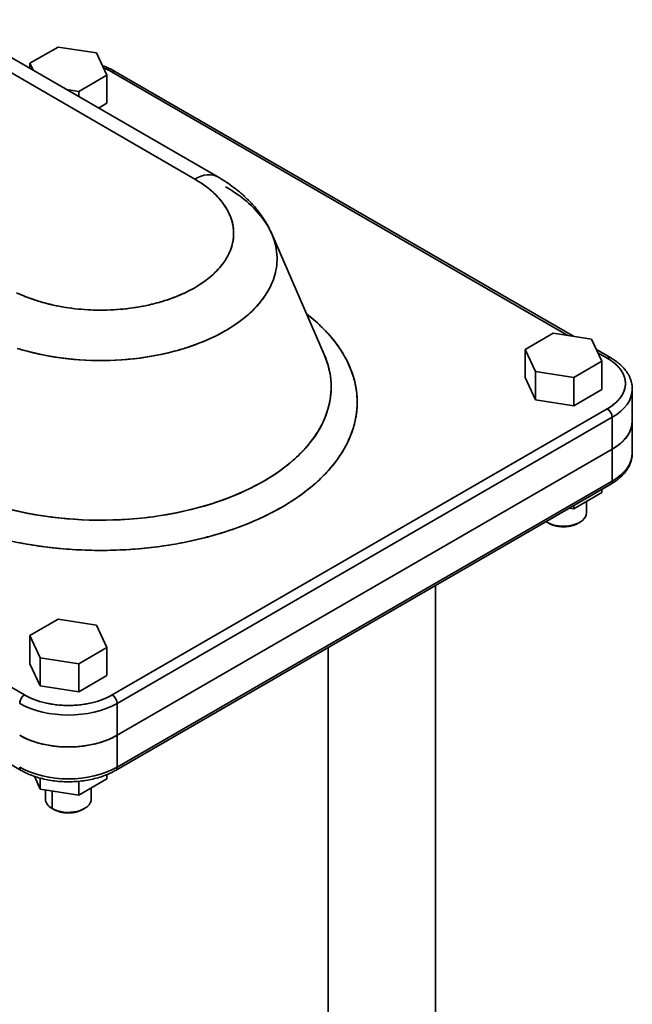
# Model space of a CAD drawing. Header units: inches. Extents: x 4301 to 6879, y 356 to 3146.
# Tile 16 of 16: x 6455 to 6722, y 2699 to 3128. Entities that reach past the tile are written whole.
import ezdxf

# ---------------------------------------------------------------- set-up
doc = ezdxf.new("R2010")
doc.units = ezdxf.units.IN
doc.header["$MEASUREMENT"] = 0

msp = doc.modelspace()

# ---------------------------------------------------------------- linework, layer by layer
at = {"color": 7, "lineweight": 35}
for p, q in [((6412.68, 3126.7), (6531.12, 3058.32)), ((6412.68, 3126.7), (6531.12, 3058.32)), ((6541.12, 3059.31), (6422.68, 3127.69)), ((6495.15, 3104.92), (6693.7, 2990.29)), ((6693.7, 2990.29), (6495.15, 3104.92)), ((6696.1, 2989.92), (6496.65, 3105.07)), ((6564.66, 3034.48), (6587.51, 2981.93)), ((6241.3, 2958.36), (6456.97, 2833.84)), ((6241.3, 2958.36), (6456.97, 2833.84)), ((6495.15, 2833.84), (6710.82, 2958.36)), ((6495.15, 2833.84), (6710.82, 2958.36)), ((6497.28, 2830.17), (6712.94, 2954.68)), ((6712.94, 2954.68), (6497.28, 2830.17)), ((6497.28, 2816.29), (6712.94, 2940.8)), ((6712.94, 2940.8), (6497.28, 2816.29)), ((6712.94, 2940.8), (6497.28, 2816.29)), ((6497.28, 2816.29), (6712.94, 2940.8)), ((6497.28, 2802.41), (6712.94, 2926.92)), ((6712.94, 2926.92), (6497.28, 2802.41)), ((6239.8, 2925.55), (6455.47, 2801.03)), ((6496.65, 2801.03), (6712.32, 2925.55)), ((6636.06, 2481.21), (6636.06, 2881.52)), ((6589.2, 2854.47), (6589.2, 2415.9)), ((6589.2, 2854.47), (6589.2, 2415.9))]:
    msp.add_line(p, q, dxfattribs=at)
at = {"color": 7, "lineweight": 35, "ltscale": 0.353554}
for p, q in [((6471.58, 3115.8), (6459.33, 3108.73)), ((6459.33, 3108.73), (6471.58, 3115.8)), ((6480.55, 2835.21), (6492.79, 2842.28)), ((6480.55, 2835.21), (6492.79, 2842.28)), ((6492.79, 2797.37), (6480.55, 2790.3)), ((6480.55, 2790.3), (6492.79, 2797.37))]:
    msp.add_line(p, q, dxfattribs=at)
at = {"color": 7, "lineweight": 35, "ltscale": 0.423234}
for p, q in [((6488.31, 3113.22), (6471.58, 3115.8)), ((6471.58, 3115.8), (6488.31, 3113.22)), ((6703.98, 2988.7), (6687.25, 2991.29)), ((6687.25, 2991.29), (6703.98, 2988.7)), ((6679.48, 2974.56), (6696.21, 2971.97)), ((6696.21, 2971.97), (6679.48, 2974.56)), ((6679.48, 2962.31), (6696.21, 2959.72)), ((6679.48, 2962.31), (6696.21, 2959.72)), ((6488.31, 2864.18), (6471.58, 2866.77)), ((6471.58, 2866.77), (6488.31, 2864.18)), ((6463.81, 2850.04), (6480.55, 2847.45)), ((6480.55, 2847.45), (6463.81, 2850.04)), ((6463.81, 2837.79), (6480.55, 2835.21)), ((6463.81, 2837.79), (6480.55, 2835.21)), ((6480.55, 2790.3), (6463.81, 2792.89)), ((6463.81, 2792.89), (6480.55, 2790.3))]:
    msp.add_line(p, q, dxfattribs=at)
at = {"color": 7, "lineweight": 35, "ltscale": 0.266222}
for p, q in [((6492.79, 3103.56), (6488.31, 3113.22)), ((6488.31, 3113.22), (6492.79, 3103.56)), ((6675, 2971.97), (6679.48, 2962.31)), ((6675, 2971.97), (6679.48, 2962.31)), ((6492.79, 2854.52), (6488.31, 2864.18)), ((6488.31, 2864.18), (6492.79, 2854.52)), ((6459.33, 2859.7), (6463.81, 2850.04)), ((6463.81, 2850.04), (6459.33, 2859.7))]:
    msp.add_line(p, q, dxfattribs=at)
at = {"color": 7, "lineweight": 35, "ltscale": 0.01141}
msp.add_line((6459.33, 3106.95), (6458.91, 3106.77), dxfattribs=at)
at = {"color": 7, "lineweight": 35, "ltscale": 0.082923}
for p, q in [((6459.33, 3108.73), (6460.73, 3105.72)), ((6460.73, 3105.72), (6459.33, 3108.73))]:
    msp.add_line(p, q, dxfattribs=at)
at = {"color": 7, "lineweight": 35, "ltscale": 0.055063}
for p, q in [((6459.33, 3106.53), (6459.33, 3108.73)), ((6459.33, 3108.73), (6459.33, 3106.53)), ((6480.55, 3094.28), (6480.55, 3096.48)), ((6480.55, 3096.48), (6480.55, 3094.28))]:
    msp.add_line(p, q, dxfattribs=at)
at = {"color": 7, "lineweight": 35, "ltscale": 0.000789}
msp.add_line((6491.33, 3106.75), (6491.3, 3106.76), dxfattribs=at)
at = {"color": 7, "lineweight": 35, "ltscale": 0.353553}
for p, q in [((6480.55, 3096.48), (6492.79, 3103.56)), ((6492.79, 3103.56), (6480.55, 3096.48)), ((6687.25, 2991.29), (6675, 2984.22)), ((6675, 2984.22), (6687.25, 2991.29)), ((6471.58, 2866.77), (6459.33, 2859.7)), ((6459.33, 2859.7), (6471.58, 2866.77)), ((6480.55, 2847.45), (6492.79, 2854.52)), ((6492.79, 2854.52), (6480.55, 2847.45))]:
    msp.add_line(p, q, dxfattribs=at)
at = {"color": 7, "lineweight": 35, "ltscale": 0.306186}
for p, q in [((6492.79, 3091.31), (6492.79, 3103.56)), ((6492.79, 3103.56), (6492.79, 3091.31)), ((6675, 2971.97), (6675, 2984.22)), ((6675, 2984.22), (6675, 2971.97)), ((6696.21, 2959.72), (6696.21, 2971.97)), ((6696.21, 2971.97), (6696.21, 2959.72)), ((6463.81, 2837.79), (6463.81, 2850.04)), ((6463.81, 2850.04), (6463.81, 2837.79)), ((6480.55, 2835.21), (6480.55, 2847.45)), ((6480.55, 2847.45), (6480.55, 2835.21))]:
    msp.add_line(p, q, dxfattribs=at)
at = {"color": 7, "lineweight": 35, "ltscale": 0.131832}
for p, q in [((6475.33, 3097.29), (6480.55, 3096.48)), ((6480.55, 3096.48), (6475.33, 3097.29))]:
    msp.add_line(p, q, dxfattribs=at)
at = {"color": 7, "lineweight": 35, "ltscale": 0.102431}
msp.add_line((6489.24, 3089.26), (6492.79, 3091.31), dxfattribs=at)
msp.add_line((6489.24, 3089.26), (6492.79, 3091.31), dxfattribs=at)
at = {"color": 7, "lineweight": 35, "ltscale": 0.266218}
for p, q in [((6708.46, 2979.04), (6703.98, 2988.7)), ((6703.98, 2988.7), (6708.46, 2979.04))]:
    msp.add_line(p, q, dxfattribs=at)
at = {"color": 7, "lineweight": 35, "ltscale": 0.266219}
for p, q in [((6675, 2984.22), (6679.48, 2974.56)), ((6679.48, 2974.56), (6675, 2984.22)), ((6459.33, 2847.45), (6463.81, 2837.79)), ((6459.33, 2847.45), (6463.81, 2837.79))]:
    msp.add_line(p, q, dxfattribs=at)
at = {"color": 7, "lineweight": 35, "ltscale": 0.179947}
msp.add_line((6712.32, 2980.55), (6706.09, 2984.15), dxfattribs=at)
at = {"color": 7, "lineweight": 35, "ltscale": 0.118078}
for p, q in [((6706.73, 2982.77), (6710.82, 2980.4)), ((6710.82, 2980.4), (6706.73, 2982.77))]:
    msp.add_line(p, q, dxfattribs=at)
at = {"color": 7, "lineweight": 35, "ltscale": 0.353552}
for p, q in [((6696.21, 2971.97), (6708.46, 2979.04)), ((6708.46, 2979.04), (6696.21, 2971.97))]:
    msp.add_line(p, q, dxfattribs=at)
at = {"color": 7, "lineweight": 35, "ltscale": 0.306189}
for p, q in [((6708.46, 2966.79), (6708.46, 2979.04)), ((6708.46, 2979.04), (6708.46, 2966.79)), ((6679.48, 2962.31), (6679.48, 2974.56)), ((6679.48, 2974.56), (6679.48, 2962.31)), ((6459.33, 2847.45), (6459.33, 2859.7)), ((6459.33, 2859.7), (6459.33, 2847.45))]:
    msp.add_line(p, q, dxfattribs=at)
at = {"color": 7, "lineweight": 35, "ltscale": 0.35355}
for p, q in [((6696.21, 2959.72), (6708.46, 2966.79)), ((6696.21, 2959.72), (6708.46, 2966.79)), ((6708.46, 2921.89), (6696.21, 2914.81)), ((6696.21, 2914.81), (6708.46, 2921.89))]:
    msp.add_line(p, q, dxfattribs=at)
at = {"color": 7, "lineweight": 35, "ltscale": 0.347009}
for p, q in [((6721.73, 2953.05), (6721.73, 2966.93)), ((6721.73, 2939.17), (6721.73, 2953.05)), ((6497.28, 2802.41), (6497.28, 2816.29)), ((6497.28, 2816.29), (6497.28, 2802.41))]:
    msp.add_line(p, q, dxfattribs=at)
at = {"color": 7, "lineweight": 35, "ltscale": 0.347012}
for p, q in [((6712.94, 2954.68), (6712.94, 2940.8)), ((6712.94, 2940.8), (6712.94, 2954.68)), ((6712.94, 2940.8), (6712.94, 2926.92)), ((6712.94, 2926.92), (6712.94, 2940.8)), ((6497.28, 2830.17), (6497.28, 2816.29)), ((6497.28, 2816.29), (6497.28, 2830.17))]:
    msp.add_line(p, q, dxfattribs=at)
at = {"color": 7, "lineweight": 35, "ltscale": 0.03587}
for p, q in [((6708.46, 2923.32), (6708.46, 2921.89)), ((6708.46, 2921.89), (6708.46, 2923.32)), ((6696.21, 2916.25), (6696.21, 2914.81)), ((6696.21, 2914.81), (6696.21, 2916.25))]:
    msp.add_line(p, q, dxfattribs=at)
at = {"color": 7, "lineweight": 35, "ltscale": 0.123926}
msp.add_line((6701.73, 2918), (6701.73, 2913.04), dxfattribs=at)
at = {"color": 7, "lineweight": 35, "ltscale": 0.049585}
for p, q in [((6696.21, 2914.81), (6694.25, 2915.12)), ((6694.25, 2915.12), (6696.21, 2914.81))]:
    msp.add_line(p, q, dxfattribs=at)
at = {"color": 7, "lineweight": 35, "ltscale": 0.01546}
msp.add_line((6684.66, 2908.96), (6684.66, 2909.58), dxfattribs=at)
msp.add_line((6684.66, 2908.96), (6684.66, 2909.58), dxfattribs=at)
at = {"color": 7, "lineweight": 35, "ltscale": 0.02041}
for p, q in [((6684.66, 2908.96), (6685.37, 2908.55)), ((6685.37, 2908.55), (6684.66, 2908.96)), ((6468.99, 2784.44), (6469.7, 2784.04)), ((6469.7, 2784.04), (6468.99, 2784.44)), ((6483.13, 2784.44), (6482.43, 2784.04))]:
    msp.add_line(p, q, dxfattribs=at)
at = {"color": 7, "lineweight": 35, "ltscale": 0.020413}
msp.add_line((6698.8, 2908.96), (6698.09, 2908.55), dxfattribs=at)
at = {"color": 7, "lineweight": 35, "ltscale": 0.306183}
for p, q in [((6492.79, 2842.28), (6492.79, 2854.52)), ((6492.79, 2854.52), (6492.79, 2842.28))]:
    msp.add_line(p, q, dxfattribs=at)
at = {"color": 7, "lineweight": 35, "ltscale": 0.152952}
for p, q in [((6463.81, 2792.89), (6461.24, 2798.44)), ((6461.24, 2798.44), (6463.81, 2792.89))]:
    msp.add_line(p, q, dxfattribs=at)
at = {"color": 7, "lineweight": 35, "ltscale": 0.044574}
for p, q in [((6492.79, 2799.15), (6492.79, 2797.37)), ((6492.79, 2797.37), (6492.79, 2799.15))]:
    msp.add_line(p, q, dxfattribs=at)
at = {"color": 7, "lineweight": 35, "ltscale": 0.118964}
for p, q in [((6463.81, 2797.65), (6463.81, 2792.89)), ((6463.81, 2792.89), (6463.81, 2797.65))]:
    msp.add_line(p, q, dxfattribs=at)
at = {"color": 7, "lineweight": 35, "ltscale": 0.149274}
for p, q in [((6480.55, 2796.27), (6480.55, 2790.3)), ((6480.55, 2790.3), (6480.55, 2796.27))]:
    msp.add_line(p, q, dxfattribs=at)
at = {"color": 7, "lineweight": 35, "ltscale": 0.100305}
msp.add_line((6466.06, 2792.54), (6466.06, 2788.53), dxfattribs=at)
at = {"color": 7, "lineweight": 35, "ltscale": 0.19104}
msp.add_line((6468.99, 2784.44), (6468.99, 2792.09), dxfattribs=at)
msp.add_line((6468.99, 2784.44), (6468.99, 2792.09), dxfattribs=at)
at = {"color": 7, "lineweight": 35, "ltscale": 0.123923}
msp.add_line((6486.06, 2793.48), (6486.06, 2788.53), dxfattribs=at)
at = {"color": 7, "lineweight": 35}
for points in [[(6496.65, 3105.07), (6496.41, 3105.21), (6496.17, 3105.34), (6495.92, 3105.48), (6495.68, 3105.61), (6495.42, 3105.74), (6495.17, 3105.87), (6494.91, 3106), (6494.64, 3106.13), (6494.38, 3106.26), (6494.11, 3106.38), (6493.83, 3106.5), (6493.56, 3106.63), (6493.28, 3106.75), (6493, 3106.87), (6492.69, 3106.99), (6492.39, 3107.11), (6491.99, 3107.27), (6491.59, 3107.41), (6491.24, 3107.54), (6490.89, 3107.67)], [(6541.12, 3059.31), (6541.93, 3058.83), (6542.73, 3058.36), (6543.51, 3057.87), (6544.29, 3057.37), (6545.06, 3056.86), (6545.82, 3056.35), (6546.58, 3055.82), (6547.32, 3055.29), (6548.06, 3054.74), (6548.78, 3054.19), (6549.5, 3053.63), (6550.21, 3053.05), (6550.56, 3052.76), (6550.91, 3052.47), (6551.26, 3052.18), (6551.6, 3051.88), (6551.94, 3051.58), (6552.28, 3051.28), (6552.62, 3050.97), (6552.95, 3050.66), (6553.55, 3050.1), (6554.01, 3049.65), (6554.47, 3049.2), (6554.92, 3048.74), (6555.37, 3048.27), (6555.81, 3047.81), (6556.25, 3047.33), (6556.68, 3046.85), (6557.1, 3046.37), (6557.52, 3045.88), (6557.93, 3045.39), (6558.33, 3044.89), (6558.73, 3044.39), (6559.12, 3043.88), (6559.51, 3043.36), (6559.89, 3042.84), (6560.26, 3042.32), (6560.64, 3041.77), (6561.01, 3041.22), (6561.37, 3040.66), (6561.72, 3040.09), (6562.07, 3039.52), (6562.41, 3038.95), (6562.74, 3038.37), (6563.06, 3037.78), (6563.27, 3037.38), (6563.48, 3036.97), (6563.69, 3036.56), (6563.89, 3036.15), (6564.09, 3035.74), (6564.29, 3035.32), (6564.48, 3034.9), (6564.66, 3034.48)], [(6544.49, 3055.03), (6545.83, 3054.23), (6546.85, 3053.6), (6548.49, 3052.53), (6550.08, 3051.42), (6550.86, 3050.86), (6551.62, 3050.28), (6552.62, 3049.49), (6553.59, 3048.69), (6554.53, 3047.87), (6555.71, 3046.8), (6556.84, 3045.7), (6557.92, 3044.57), (6558.94, 3043.42), (6559.92, 3042.25), (6560.84, 3041.05), (6561.7, 3039.83), (6562.47, 3038.64), (6563.19, 3037.43), (6563.85, 3036.21), (6564.44, 3034.97), (6564.72, 3034.35), (6564.98, 3033.72), (6565.23, 3033.09), (6565.46, 3032.45), (6565.82, 3031.33), (6566.14, 3030.21), (6566.4, 3029.08), (6566.62, 3027.94), (6566.78, 3026.8), (6566.9, 3025.65), (6566.96, 3024.5), (6566.97, 3023.35), (6566.93, 3022.16), (6566.83, 3020.98), (6566.68, 3019.79), (6566.47, 3018.61), (6566.2, 3017.43), (6565.89, 3016.26), (6565.52, 3015.1), (6565.1, 3013.95), (6564.7, 3012.98), (6564.26, 3012.01), (6563.78, 3011.04), (6563.27, 3010.09), (6562.92, 3009.47), (6562.55, 3008.85), (6562.15, 3008.23), (6561.74, 3007.61), (6560.89, 3006.4), (6560.42, 3005.76), (6559.93, 3005.14), (6559.43, 3004.52), (6558.91, 3003.91), (6557.83, 3002.71), (6556.69, 3001.53), (6555.5, 3000.38), (6554.26, 2999.26), (6552.97, 2998.17), (6551.81, 2997.24), (6550.61, 2996.33), (6549.37, 2995.45), (6548.11, 2994.59), (6547.26, 2994.03), (6546.39, 2993.49), (6545.5, 2992.94), (6544.6, 2992.41), (6542.77, 2991.39), (6540.96, 2990.43), (6539.11, 2989.52), (6537.23, 2988.65), (6535.31, 2987.82), (6533.36, 2987.03), (6531.38, 2986.28), (6529.37, 2985.57), (6528.19, 2985.17), (6527, 2984.79), (6524.6, 2984.06), (6522.16, 2983.39), (6519.7, 2982.77), (6517.22, 2982.2), (6514.67, 2981.68), (6512.11, 2981.21), (6509.53, 2980.79), (6506.93, 2980.43), (6504.32, 2980.12), (6501.7, 2979.86), (6499.07, 2979.66), (6496.43, 2979.51), (6493.79, 2979.41), (6491.15, 2979.37), (6488.5, 2979.38), (6485.86, 2979.44), (6483.22, 2979.55), (6480.58, 2979.71), (6477.96, 2979.93), (6475.34, 2980.2), (6472.74, 2980.53), (6470.15, 2980.9), (6467.57, 2981.34), (6465.01, 2981.82), (6462.48, 2982.36), (6459.96, 2982.95), (6457.47, 2983.59), (6456.23, 2983.94), (6454.99, 2984.3), (6453.78, 2984.67)], [(6454.2, 3008.55), (6455.49, 3007.98), (6456.31, 3007.63), (6457.13, 3007.29), (6458.81, 3006.64), (6460.51, 3006.03), (6462.24, 3005.46), (6464, 3004.92), (6465.78, 3004.42), (6467.58, 3003.96), (6469.4, 3003.53), (6471.24, 3003.14), (6473.17, 3002.78), (6475.11, 3002.45), (6477.07, 3002.17), (6479.04, 3001.92), (6481.02, 3001.72), (6483, 3001.56), (6485, 3001.43), (6486.99, 3001.35), (6488.99, 3001.3), (6490.99, 3001.3), (6492.99, 3001.34), (6494.99, 3001.41), (6496.98, 3001.53), (6498.97, 3001.68), (6500.95, 3001.88), (6502.92, 3002.11), (6504.91, 3002.39), (6506.88, 3002.71), (6508.84, 3003.08), (6510.78, 3003.48), (6512.7, 3003.92), (6514.6, 3004.41), (6515.54, 3004.67), (6516.47, 3004.94), (6517.71, 3005.31), (6518.93, 3005.7), (6520.14, 3006.11), (6521.48, 3006.6), (6522.81, 3007.11), (6524.12, 3007.64), (6525.4, 3008.19), (6526.88, 3008.86), (6528.32, 3009.57), (6529.73, 3010.3), (6531.1, 3011.07), (6532.43, 3011.87), (6533.09, 3012.28), (6533.73, 3012.69), (6534.83, 3013.44), (6535.9, 3014.21), (6536.93, 3015), (6537.92, 3015.81), (6538.88, 3016.64), (6539.79, 3017.49), (6540.67, 3018.36), (6541.5, 3019.25), (6541.91, 3019.71), (6542.31, 3020.17), (6542.81, 3020.8), (6543.3, 3021.43), (6543.77, 3022.07), (6544.3, 3022.85), (6544.8, 3023.63), (6545.26, 3024.43), (6545.69, 3025.23), (6546.09, 3026.05), (6546.48, 3026.94), (6546.83, 3027.85), (6547.14, 3028.76), (6547.4, 3029.68), (6547.63, 3030.6), (6547.8, 3031.53), (6547.93, 3032.46), (6548.02, 3033.4), (6548.06, 3034.26), (6548.06, 3035.12), (6548.02, 3035.98), (6547.94, 3036.83), (6547.83, 3037.69), (6547.68, 3038.55), (6547.49, 3039.4), (6547.26, 3040.24), (6547, 3041.08), (6546.83, 3041.55), (6546.66, 3042.02), (6546.27, 3042.96), (6545.84, 3043.88), (6545.36, 3044.79), (6544.84, 3045.69), (6544.28, 3046.58), (6543.68, 3047.46), (6543.03, 3048.32), (6542.35, 3049.17), (6541.64, 3050), (6540.88, 3050.82), (6540.09, 3051.62), (6539.27, 3052.41), (6538.41, 3053.18), (6537.89, 3053.62), (6537.36, 3054.05), (6536.28, 3054.91), (6535.15, 3055.73), (6533.99, 3056.54), (6532.79, 3057.31), (6531.55, 3058.07), (6531.12, 3058.32)], [(6454.65, 2984.4), (6455.85, 2984.05), (6457.05, 2983.71), (6458.27, 2983.38), (6460.72, 2982.76), (6463.19, 2982.2), (6465.69, 2981.69), (6468.2, 2981.22), (6470.74, 2980.81), (6473.31, 2980.45), (6475.9, 2980.14), (6478.5, 2979.88), (6481.11, 2979.68), (6483.73, 2979.52), (6486.35, 2979.42), (6488.98, 2979.37), (6491.61, 2979.37), (6494.23, 2979.43), (6496.86, 2979.53), (6499.47, 2979.69), (6502.09, 2979.9), (6504.69, 2980.16), (6507.27, 2980.47), (6509.84, 2980.84), (6512.4, 2981.26), (6514.93, 2981.73), (6517.45, 2982.25), (6519.93, 2982.82), (6521.17, 2983.13), (6522.41, 2983.45), (6523.62, 2983.78), (6524.82, 2984.13), (6526.01, 2984.48), (6527.19, 2984.85), (6528.36, 2985.23), (6529.52, 2985.62), (6531.24, 2986.23), (6532.95, 2986.87), (6534.62, 2987.54), (6536.28, 2988.23), (6538.08, 2989.04), (6539.85, 2989.88), (6541.58, 2990.76), (6543.28, 2991.66), (6544.93, 2992.61), (6546.55, 2993.58), (6548.09, 2994.58), (6549.6, 2995.6), (6551.05, 2996.66), (6552.46, 2997.75), (6553.81, 2998.87), (6554.46, 2999.44), (6555.11, 3000.02), (6556.2, 3001.04), (6557.24, 3002.09), (6558.24, 3003.16), (6559.19, 3004.24), (6560.09, 3005.35), (6560.95, 3006.47), (6561.75, 3007.61), (6562.49, 3008.77), (6563.2, 3009.96), (6563.53, 3010.56), (6563.85, 3011.17), (6564.25, 3011.98), (6564.62, 3012.8), (6564.97, 3013.62), (6565.35, 3014.61), (6565.69, 3015.62), (6565.99, 3016.62), (6566.25, 3017.63), (6566.47, 3018.65), (6566.68, 3019.79), (6566.83, 3020.94), (6566.92, 3022.1), (6566.97, 3023.25), (6566.96, 3024.4), (6566.9, 3025.56), (6566.79, 3026.71), (6566.63, 3027.86), (6566.42, 3029.01), (6566.15, 3030.15), (6565.85, 3031.24), (6565.5, 3032.33), (6565.1, 3033.41), (6564.66, 3034.48)], [(6579.78, 2999.72), (6580.84, 2998.88), (6581.88, 2998.04), (6582.88, 2997.19), (6583.86, 2996.33), (6585.3, 2995.01), (6586.7, 2993.67), (6588.05, 2992.29), (6589.34, 2990.9), (6590.76, 2989.27), (6592.09, 2987.61), (6593.36, 2985.92), (6594.54, 2984.2), (6595.65, 2982.45), (6596.67, 2980.68), (6597.15, 2979.78), (6597.6, 2978.88), (6598.43, 2977.11), (6599.17, 2975.32), (6599.51, 2974.42), (6599.83, 2973.52), (6600.26, 2972.15), (6600.64, 2970.78), (6600.97, 2969.4), (6601.25, 2968.02), (6601.52, 2966.4), (6601.71, 2964.77), (6601.83, 2963.14), (6601.88, 2961.51), (6601.85, 2959.88), (6601.76, 2958.25), (6601.59, 2956.62), (6601.36, 2955), (6601.02, 2953.25), (6600.6, 2951.51), (6600.11, 2949.77), (6599.53, 2948.06), (6598.87, 2946.35), (6598.13, 2944.66), (6597.32, 2942.99), (6596.55, 2941.55), (6595.73, 2940.12), (6594.85, 2938.7), (6593.92, 2937.31), (6593.04, 2936.08), (6592.13, 2934.87), (6591.18, 2933.68), (6590.44, 2932.79), (6589.68, 2931.92), (6588.12, 2930.22), (6586.49, 2928.56), (6584.78, 2926.94), (6583.01, 2925.35), (6581.16, 2923.81), (6579.25, 2922.31), (6577.28, 2920.85), (6576.11, 2920.02), (6574.91, 2919.2), (6573.69, 2918.4), (6572.45, 2917.6), (6569.93, 2916.07), (6567.34, 2914.59), (6564.69, 2913.18), (6561.98, 2911.82), (6559.24, 2910.54), (6556.45, 2909.31), (6553.61, 2908.14), (6550.72, 2907.03), (6547.79, 2905.98), (6544.83, 2904.98), (6542.13, 2904.13), (6539.4, 2903.33), (6536.64, 2902.58), (6533.86, 2901.87), (6532, 2901.43), (6530.12, 2901), (6526.35, 2900.21), (6522.54, 2899.5), (6518.71, 2898.88), (6514.85, 2898.33), (6510.98, 2897.87), (6507.08, 2897.48), (6503.18, 2897.18), (6499.26, 2896.95), (6495.34, 2896.81), (6491.41, 2896.75), (6487.47, 2896.76), (6483.53, 2896.86), (6479.6, 2897.03), (6475.67, 2897.29), (6471.76, 2897.63), (6467.86, 2898.05), (6463.98, 2898.54), (6460.12, 2899.13), (6456.28, 2899.79), (6452.48, 2900.53)], [(6587.51, 2981.93), (6588.15, 2980.38), (6588.71, 2978.81), (6589.2, 2977.24), (6589.41, 2976.44), (6589.61, 2975.65), (6589.85, 2974.59), (6590.05, 2973.52), (6590.21, 2972.45), (6590.38, 2971.04), (6590.48, 2969.63), (6590.53, 2968.22), (6590.52, 2966.8), (6590.44, 2965.39), (6590.31, 2963.98), (6590.12, 2962.57), (6589.87, 2961.17), (6589.55, 2959.72), (6589.16, 2958.28), (6588.72, 2956.85), (6588.21, 2955.43), (6587.64, 2954.02), (6587.02, 2952.63), (6586.33, 2951.25), (6585.91, 2950.45), (6585.47, 2949.66), (6585.01, 2948.87), (6584.52, 2948.08), (6583.51, 2946.53), (6582.42, 2945.01), (6581.27, 2943.51), (6580.05, 2942.04), (6579.09, 2940.96), (6578.1, 2939.9), (6577.08, 2938.85), (6576.29, 2938.08), (6575.48, 2937.31), (6574.66, 2936.55), (6573.81, 2935.81), (6572.07, 2934.34), (6570.27, 2932.92), (6568.41, 2931.54), (6566.49, 2930.2), (6564.68, 2929.02), (6562.83, 2927.86), (6560.94, 2926.75), (6559.01, 2925.67), (6557.04, 2924.63), (6555.8, 2923.99), (6554.53, 2923.38), (6551.97, 2922.18), (6549.36, 2921.04), (6546.61, 2919.92), (6543.82, 2918.87), (6540.99, 2917.87), (6538.12, 2916.93), (6535.21, 2916.05), (6532.26, 2915.24), (6529.29, 2914.48), (6526.29, 2913.78), (6523.27, 2913.14), (6520.98, 2912.69), (6518.69, 2912.28), (6516.38, 2911.91), (6514.65, 2911.65), (6512.92, 2911.4), (6511.17, 2911.18), (6509.41, 2910.97), (6505.9, 2910.61), (6502.37, 2910.33), (6498.84, 2910.12), (6495.43, 2909.98), (6492.01, 2909.91), (6488.59, 2909.91), (6485.17, 2909.97), (6481.75, 2910.11), (6478.35, 2910.31), (6474.95, 2910.57), (6471.56, 2910.91), (6468.18, 2911.31), (6464.82, 2911.78), (6461.49, 2912.32), (6458.17, 2912.93), (6454.88, 2913.61), (6451.62, 2914.36)], [(6451.9, 2914.29), (6455.17, 2913.55), (6458.47, 2912.87), (6461.81, 2912.27), (6465.16, 2911.73), (6468.53, 2911.27), (6471.93, 2910.87), (6475.33, 2910.54), (6478.74, 2910.28), (6482.16, 2910.09), (6485.59, 2909.96), (6489.02, 2909.9), (6492.46, 2909.92), (6495.89, 2909.99), (6499.32, 2910.14), (6502.74, 2910.35), (6506.15, 2910.64), (6509.54, 2910.99), (6512.93, 2911.41), (6516.29, 2911.89), (6519.63, 2912.45), (6522.94, 2913.07), (6526.23, 2913.76), (6529.49, 2914.52), (6531.1, 2914.93), (6532.71, 2915.36), (6534.3, 2915.8), (6535.89, 2916.25), (6538.92, 2917.19), (6540.42, 2917.68), (6541.91, 2918.18), (6544.12, 2918.97), (6546.3, 2919.8), (6548.45, 2920.66), (6550.58, 2921.56), (6552.9, 2922.6), (6555.18, 2923.69), (6557.41, 2924.82), (6559.6, 2925.99), (6561.74, 2927.21), (6563.82, 2928.47), (6565.93, 2929.83), (6567.98, 2931.23), (6568.97, 2931.95), (6569.95, 2932.68), (6571.39, 2933.79), (6572.79, 2934.93), (6574.14, 2936.1), (6575.46, 2937.29), (6576.9, 2938.67), (6578.28, 2940.09), (6579.6, 2941.53), (6580.86, 2943.01), (6582.04, 2944.51), (6583.16, 2946.03), (6584.21, 2947.58), (6585.12, 2949.06), (6585.97, 2950.56), (6586.75, 2952.07), (6587.46, 2953.6), (6588.1, 2955.15), (6588.67, 2956.71), (6589.16, 2958.28), (6589.58, 2959.86), (6589.76, 2960.66), (6589.92, 2961.45), (6590.11, 2962.52), (6590.26, 2963.58), (6590.38, 2964.65), (6590.48, 2965.94), (6590.53, 2967.23), (6590.52, 2968.51), (6590.47, 2969.8), (6590.37, 2971.08), (6590.18, 2972.66), (6589.92, 2974.23), (6589.58, 2975.79), (6589.17, 2977.34), (6588.69, 2978.88), (6588.13, 2980.41), (6587.51, 2981.93)], [(6710.82, 2980.4), (6711.19, 2980.18), (6711.56, 2979.96), (6711.75, 2979.84), (6711.93, 2979.73), (6712.17, 2979.57), (6712.41, 2979.4), (6712.64, 2979.24), (6712.95, 2979.02), (6713.24, 2978.8), (6713.54, 2978.57), (6713.82, 2978.34), (6714.11, 2978.1), (6714.39, 2977.86), (6714.66, 2977.61), (6714.93, 2977.36), (6715.05, 2977.23), (6715.18, 2977.1), (6715.31, 2976.97), (6715.43, 2976.84), (6715.6, 2976.67), (6715.76, 2976.49), (6715.92, 2976.31), (6716.12, 2976.07), (6716.31, 2975.83), (6716.5, 2975.58), (6716.69, 2975.33), (6716.86, 2975.08), (6717.03, 2974.82), (6717.2, 2974.55), (6717.34, 2974.32), (6717.48, 2974.08), (6717.61, 2973.83), (6717.73, 2973.59), (6717.85, 2973.34), (6717.96, 2973.08), (6718.06, 2972.83), (6718.16, 2972.57), (6718.25, 2972.32), (6718.33, 2972.06), (6718.4, 2971.81), (6718.47, 2971.55), (6718.53, 2971.29), (6718.58, 2971.04), (6718.62, 2970.79), (6718.65, 2970.54), (6718.68, 2970.29), (6718.7, 2970.12), (6718.71, 2969.95), (6718.72, 2969.78), (6718.73, 2969.61), (6718.73, 2969.39), (6718.73, 2969.38)], [(6721.73, 2966.93), (6721.73, 2967.17), (6721.72, 2967.42), (6721.71, 2967.66), (6721.69, 2967.91), (6721.67, 2968.15), (6721.64, 2968.39), (6721.61, 2968.63), (6721.57, 2968.88), (6721.53, 2969.12), (6721.48, 2969.36), (6721.44, 2969.56), (6721.39, 2969.76), (6721.34, 2969.96), (6721.29, 2970.16), (6721.23, 2970.36), (6721.17, 2970.56), (6721.11, 2970.76), (6721.05, 2970.95), (6720.94, 2971.25), (6720.83, 2971.54), (6720.71, 2971.83), (6720.58, 2972.11), (6720.45, 2972.4), (6720.31, 2972.68), (6720.17, 2972.96), (6720.02, 2973.23), (6719.92, 2973.4), (6719.82, 2973.56), (6719.72, 2973.73), (6719.62, 2973.89), (6719.46, 2974.14), (6719.3, 2974.38), (6719.13, 2974.63), (6718.95, 2974.86), (6718.77, 2975.1), (6718.59, 2975.33), (6718.41, 2975.56), (6718.22, 2975.79), (6718, 2976.03), (6717.78, 2976.27), (6717.56, 2976.51), (6717.33, 2976.75), (6717.1, 2976.98), (6716.87, 2977.21), (6716.63, 2977.43), (6716.38, 2977.65), (6716.22, 2977.8), (6716.05, 2977.94), (6715.88, 2978.09), (6715.7, 2978.23), (6715.53, 2978.37), (6715.35, 2978.51), (6715.18, 2978.65), (6715, 2978.79), (6714.68, 2979.03), (6714.35, 2979.26), (6714.02, 2979.49), (6713.69, 2979.71), (6713.35, 2979.93), (6713.01, 2980.14), (6712.67, 2980.35), (6712.32, 2980.55)], [(6716.38, 2963.02), (6716.56, 2963.26), (6716.74, 2963.51), (6716.92, 2963.76), (6717.08, 2964.01), (6717.24, 2964.27), (6717.38, 2964.52), (6717.53, 2964.78), (6717.66, 2965.03), (6717.79, 2965.29), (6717.9, 2965.55), (6718.01, 2965.82), (6718.12, 2966.08), (6718.21, 2966.34)], [(6714, 2960.56), (6714.27, 2960.8), (6714.53, 2961.03), (6714.79, 2961.27), (6715.04, 2961.51), (6715.28, 2961.76), (6715.52, 2962), (6715.74, 2962.25), (6715.96, 2962.5), (6716.17, 2962.76), (6716.38, 2963.02)], [(6710.82, 2958.36), (6711.02, 2958.47), (6711.21, 2958.59), (6711.4, 2958.7), (6711.59, 2958.82), (6711.84, 2958.98), (6712.08, 2959.14), (6712.32, 2959.3), (6712.61, 2959.5), (6712.9, 2959.71), (6713.19, 2959.92), (6713.46, 2960.13), (6713.73, 2960.35), (6714, 2960.56)], [(6719.45, 2946.42), (6719.63, 2946.69), (6719.81, 2946.95), (6719.98, 2947.22), (6720.14, 2947.48), (6720.29, 2947.75), (6720.44, 2948.02), (6720.58, 2948.29), (6720.71, 2948.57), (6720.83, 2948.84), (6720.95, 2949.12), (6721.05, 2949.39), (6721.15, 2949.67)], [(6716.67, 2943.43), (6716.97, 2943.69), (6717.25, 2943.95), (6717.53, 2944.21), (6717.8, 2944.48), (6718.06, 2944.75), (6718.19, 2944.89), (6718.31, 2945.02), (6718.44, 2945.16), (6718.56, 2945.3), (6718.68, 2945.44), (6718.79, 2945.57), (6718.96, 2945.78), (6719.13, 2946), (6719.29, 2946.21), (6719.45, 2946.42)], [(6712.94, 2940.8), (6713.32, 2941.02), (6713.69, 2941.25), (6714.05, 2941.48), (6714.4, 2941.71), (6714.75, 2941.94), (6715.09, 2942.18), (6715.42, 2942.42), (6715.75, 2942.67), (6716.06, 2942.92), (6716.37, 2943.17), (6716.67, 2943.43)], [(6712.32, 2925.55), (6712.67, 2925.75), (6713.01, 2925.96), (6713.35, 2926.17), (6713.69, 2926.39), (6714.02, 2926.61), (6714.35, 2926.84), (6714.67, 2927.08), (6715, 2927.32), (6715.17, 2927.45), (6715.35, 2927.59), (6715.53, 2927.73), (6715.7, 2927.87), (6715.87, 2928.01), (6716.04, 2928.16), (6716.21, 2928.3), (6716.38, 2928.45), (6716.62, 2928.67), (6716.86, 2928.89), (6717.1, 2929.12), (6717.33, 2929.35), (6717.56, 2929.59), (6717.78, 2929.83), (6718, 2930.07), (6718.22, 2930.31), (6718.4, 2930.54), (6718.59, 2930.77), (6718.77, 2931), (6718.95, 2931.23), (6719.12, 2931.47), (6719.29, 2931.71), (6719.45, 2931.95), (6719.61, 2932.2), (6719.72, 2932.36), (6719.82, 2932.53), (6719.92, 2932.7), (6720.02, 2932.87), (6720.17, 2933.15), (6720.31, 2933.42), (6720.45, 2933.7), (6720.58, 2933.99), (6720.71, 2934.27), (6720.83, 2934.56), (6720.94, 2934.85), (6721.05, 2935.15), (6721.11, 2935.34), (6721.17, 2935.54), (6721.23, 2935.73), (6721.29, 2935.93), (6721.34, 2936.13), (6721.39, 2936.33), (6721.44, 2936.53), (6721.48, 2936.73), (6721.53, 2936.98), (6721.57, 2937.23), (6721.61, 2937.47), (6721.64, 2937.71), (6721.67, 2937.95), (6721.69, 2938.2), (6721.71, 2938.44), (6721.72, 2938.68), (6721.73, 2938.93), (6721.73, 2939.17)], [(6454.85, 2830.17), (6454.85, 2830.32), (6454.86, 2830.47), (6454.88, 2830.63), (6454.91, 2830.8), (6454.95, 2830.97), (6454.99, 2831.14), (6455.05, 2831.32), (6455.11, 2831.5), (6455.19, 2831.68), (6455.27, 2831.87), (6455.35, 2832.05), (6455.45, 2832.22), (6455.55, 2832.4), (6455.66, 2832.56), (6455.72, 2832.65), (6455.78, 2832.73), (6455.84, 2832.81), (6455.9, 2832.89), (6456.01, 2833.02), (6456.12, 2833.14), (6456.23, 2833.26), (6456.35, 2833.38), (6456.47, 2833.49), (6456.59, 2833.59), (6456.72, 2833.68), (6456.84, 2833.77), (6456.97, 2833.84)], [(6495.15, 2833.84), (6495.28, 2833.77), (6495.4, 2833.68), (6495.52, 2833.59), (6495.64, 2833.5), (6495.76, 2833.39), (6495.87, 2833.28), (6495.96, 2833.19), (6496.05, 2833.09), (6496.14, 2833), (6496.2, 2832.92), (6496.26, 2832.85), (6496.38, 2832.69), (6496.49, 2832.53), (6496.59, 2832.36), (6496.69, 2832.19), (6496.78, 2832.02), (6496.87, 2831.85), (6496.94, 2831.67), (6497.01, 2831.5), (6497.07, 2831.33), (6497.13, 2831.16), (6497.17, 2830.99), (6497.21, 2830.83), (6497.23, 2830.71), (6497.25, 2830.6), (6497.26, 2830.48), (6497.27, 2830.4), (6497.27, 2830.32), (6497.27, 2830.24), (6497.28, 2830.17)], [(6454.85, 2816.29), (6455.13, 2816.13), (6455.41, 2815.97), (6455.7, 2815.82), (6455.92, 2815.7), (6456.14, 2815.59), (6456.58, 2815.36), (6457.03, 2815.15), (6457.49, 2814.93), (6457.95, 2814.73), (6458.43, 2814.52), (6458.91, 2814.33), (6459.4, 2814.13)], [(6492.73, 2814.13), (6493.22, 2814.33), (6493.7, 2814.52), (6494.17, 2814.73), (6494.64, 2814.93), (6495.09, 2815.15), (6495.55, 2815.36), (6495.99, 2815.59), (6496.21, 2815.7), (6496.43, 2815.82), (6496.71, 2815.97), (6497, 2816.13), (6497.28, 2816.29)], [(6455.47, 2801.03), (6455.94, 2800.77), (6456.41, 2800.51), (6456.91, 2800.26), (6457.41, 2800.01), (6457.92, 2799.77), (6458.45, 2799.53), (6458.99, 2799.29), (6459.54, 2799.07), (6459.93, 2798.92), (6460.32, 2798.77), (6461, 2798.52), (6461.69, 2798.28), (6462.4, 2798.06), (6463.12, 2797.84), (6463.86, 2797.63), (6464.61, 2797.44), (6465.37, 2797.26), (6466.15, 2797.08), (6466.93, 2796.93), (6467.73, 2796.78), (6468.53, 2796.65), (6469.35, 2796.53), (6470.17, 2796.42), (6471, 2796.33), (6471.83, 2796.25), (6472.67, 2796.18), (6473.52, 2796.13), (6474.36, 2796.1), (6475.21, 2796.07), (6476.06, 2796.07), (6476.91, 2796.07), (6477.76, 2796.1), (6478.61, 2796.13), (6479.45, 2796.18), (6480.29, 2796.25), (6481.13, 2796.33), (6481.96, 2796.42), (6482.78, 2796.53), (6483.59, 2796.65), (6484.4, 2796.78), (6485.19, 2796.93), (6485.98, 2797.08), (6486.75, 2797.26), (6487.51, 2797.44), (6488.26, 2797.63), (6489, 2797.84), (6489.72, 2798.06), (6490.43, 2798.28), (6491.13, 2798.52), (6491.81, 2798.77), (6492.2, 2798.92), (6492.58, 2799.07), (6493.14, 2799.29), (6493.67, 2799.53), (6494.2, 2799.77), (6494.72, 2800.01), (6495.22, 2800.26), (6495.71, 2800.51), (6496.19, 2800.77), (6496.65, 2801.03)]]:
    msp.add_lwpolyline(points, dxfattribs=at)
for centre, radius, start, end in [((6479.81, 3077.62), 31.33, 65.5712, 68.4754), ((6480.76, 3079.78), 28.97, 60.203, 68.592), ((6480.64, 3079.46), 29.31, 63.7786, 65.5588), ((6481.7, 3081.59), 26.93, 60.0331, 63.8088), ((6505.9, 3014.52), 50.54, 54.9297, 60.0743), ((6510.21, 3020.63), 43.07, 49.2357, 54.9434), ((6514.56, 3025.67), 36.4, 42.866, 49.2489), ((6518.71, 3029.52), 30.74, 35.7342, 42.8768), ((6522.41, 3032.17), 26.19, 27.7927, 35.739), ((6525.41, 3033.76), 22.79, 19.0721, 27.7872), ((6527.53, 3034.5), 20.55, 9.7169, 19.0535), ((6528.62, 3034.69), 19.44, 359.998, 9.6865), ((6528.62, 3034.71), 19.44, 350.2745, 359.9627), ((6527.52, 3034.91), 20.56, 340.909, 350.244), ((6522.4, 3037.24), 26.21, 324.2314, 332.1738), ((6525.4, 3035.65), 22.81, 332.1791, 340.8905), ((6518.7, 3039.9), 30.76, 317.0964, 324.236), ((6514.55, 3043.75), 36.43, 310.727, 317.107), ((6505.89, 3054.9), 50.57, 299.9202, 305.0494), ((6510.19, 3048.8), 43.1, 305.0356, 310.7403), ((6482.05, 3069.26), 66.79, 244.6999, 248.9588), ((6498.35, 3069.28), 66.82, 291.0356, 295.2942), ((6501.88, 3061.84), 58.58, 295.2827, 299.9327), ((6484.96, 3076.8), 74.88, 248.9486, 252.8939), ((6487.19, 3083.98), 82.39, 252.8847, 256.5854), ((6488.72, 3090.36), 88.95, 256.5774, 260.0931), ((6491.68, 3090.39), 88.99, 279.9014, 283.4159), ((6493.22, 3083.98), 82.39, 283.4078, 287.1089), ((6495.44, 3076.81), 74.88, 287.1, 291.0458), ((6489.64, 3095.59), 94.26, 260.086, 263.4673), ((6490.08, 3099.3), 98, 263.46, 266.7539), ((6490.2, 3101.17), 99.88, 266.7474, 270), ((6490.21, 3101.16), 99.87, 269.9936, 273.2465), ((6490.33, 3099.27), 97.97, 273.2399, 276.5348), ((6490.76, 3095.6), 94.28, 276.5279, 279.9088), ((6530.81, 2936.52), 79.95, 49.1895, 52.2341), ((6537.2, 2943.76), 70.29, 42.8891, 49.2697), ((6545.21, 2951.19), 59.37, 35.7602, 42.9003), ((6552.34, 2956.32), 50.58, 27.8215, 35.7655), ((6558.14, 2959.39), 44.01, 19.1012, 27.8165), ((6699.06, 2959.96), 23.59, 54.9472, 60.0742), ((6701.06, 2962.81), 20.11, 49.259, 54.9613), ((6703.09, 2965.16), 17, 42.8948, 49.2723), ((6562.24, 2960.82), 39.67, 9.7424, 19.0827), ((6705.02, 2966.95), 14.36, 35.7675, 42.9057), ((6706.75, 2968.2), 12.23, 27.8287, 35.7725), ((6708.15, 2968.94), 10.64, 19.1068, 27.8234), ((6709.15, 2969.29), 9.59, 9.7459, 19.0883), ((6709.45, 2969.4), 9.28, 340.7454, 359.8638), ((6709.66, 2969.38), 9.07, 0.018, 9.7153), ((6709.69, 2969.38), 9.04, 353.6645, 0.0062), ((6564.36, 2961.2), 37.51, 0.0173, 9.7117), ((6707.16, 2970.32), 11.75, 325.5747, 334.7102), ((6708.33, 2969.75), 10.45, 334.8019, 341.3391), ((6709.05, 2969.51), 9.69, 341.3302, 347.3849), ((6709.52, 2969.4), 9.21, 347.3947, 353.6527), ((6564.36, 2961.23), 37.52, 350.2886, 359.9813), ((6705.32, 2971.57), 13.98, 318.3951, 325.6071), ((6698.88, 2979.09), 23.93, 299.946, 304.0308), ((6700.05, 2977.34), 21.82, 304.0661, 306.2342), ((6562.24, 2961.61), 39.67, 340.9189, 350.2584), ((6711.42, 2953.08), 10.31, 340.724, 359.8613), ((6711.65, 2953.05), 10.08, 350.2849, 359.9823), ((6558.15, 2963.04), 44.01, 332.1835, 340.9002), ((6708.42, 2954.37), 13.59, 324.2277, 332.1715), ((6709.98, 2953.54), 11.83, 332.1768, 340.8934), ((6711.08, 2953.16), 10.66, 340.9119, 350.2543), ((6704.35, 2957.74), 18.89, 310.7278, 317.1053), ((6706.5, 2955.75), 15.95, 317.0945, 324.2327), ((6552.35, 2966.11), 50.57, 324.2331, 332.1784), ((6699.87, 2963.52), 26.21, 299.9264, 305.0524), ((6702.09, 2960.36), 22.34, 305.0389, 310.7411), ((6545.21, 2971.25), 59.37, 317.0981, 324.2384), ((6537.19, 2978.68), 70.3, 310.7295, 317.1095), ((6528.79, 2988.4), 83.16, 305.0384, 310.7433), ((6520.49, 3000.19), 97.57, 299.9239, 305.0524), ((6512.76, 3013.58), 113.04, 295.288, 299.937), ((6505.95, 3027.93), 128.92, 291.0416, 295.2998), ((6500.33, 3042.46), 144.5, 287.1062, 291.0521), ((6689.1, 2916.67), 8.9, 236.1317, 240.0419), ((6689.1, 2916.67), 8.9, 236.1317, 240.0419), ((6690.19, 2916.99), 9.72, 240.2202, 249.1226), ((6691.1, 2919.31), 12.21, 249.0412, 256.6882), ((6691.58, 2921.28), 14.24, 256.6233, 263.5252), ((6691.72, 2922.41), 15.38, 263.4699, 270.0261), ((6691.74, 2922.41), 15.38, 269.9739, 276.5301), ((6691.88, 2921.28), 14.24, 276.4748, 283.3767), ((6692.36, 2919.31), 12.21, 283.3118, 290.9588), ((6693.27, 2916.99), 9.72, 290.8774, 299.7798), ((6487.34, 3068.67), 171.72, 256.5768, 260.0926), ((6493.07, 3068.67), 171.72, 279.9065, 283.4224), ((6496.04, 3056.32), 159.01, 283.4141, 287.1155), ((6489.12, 3078.73), 181.94, 260.085, 263.4673), ((6489.96, 3085.85), 189.1, 263.4602, 266.7562), ((6490.19, 3089.53), 192.78, 266.7494, 270.0029), ((6490.22, 3089.53), 192.78, 269.9962, 273.2497), ((6490.45, 3085.85), 189.1, 273.243, 276.5389), ((6491.28, 3078.74), 181.94, 276.5318, 279.9141), ((6471.34, 2858.93), 28.92, 240.1981, 248.5272), ((6480.78, 2858.94), 28.92, 291.4436, 299.8016), ((6473.43, 2863.98), 34.37, 248.3698, 252.2544), ((6474.5, 2867.32), 37.89, 252.2473, 255.9811), ((6475.28, 2870.41), 41.07, 255.9738, 259.5862), ((6475.76, 2873), 43.71, 259.5788, 263.1003), ((6475.99, 2874.87), 45.6, 263.0927, 266.5537), ((6476.06, 2875.86), 46.59, 266.5461, 269.9772), ((6476.07, 2875.87), 46.59, 269.9696, 273.4012), ((6476.13, 2874.9), 45.62, 273.3936, 276.8565), ((6476.36, 2873.03), 43.74, 276.8489, 280.3736), ((6476.84, 2870.45), 41.11, 280.3661, 283.9834), ((6477.61, 2867.36), 37.92, 283.9761, 287.7166), ((6478.69, 2864), 34.4, 287.7094, 291.6031), ((6470, 2842.6), 30.36, 240.0609, 244.708), ((6471.83, 2846.45), 34.63, 244.6966, 248.9536), ((6480.29, 2846.45), 34.63, 291.0464, 295.3034), ((6482.12, 2842.6), 30.36, 295.292, 299.9391), ((6473.95, 2852.14), 40.7, 249.0412, 256.6882), ((6473.34, 2850.36), 38.82, 248.9435, 252.8886), ((6474.5, 2854.08), 42.72, 252.8796, 256.5806), ((6475.29, 2857.4), 46.13, 256.5725, 260.0885), ((6475.56, 2858.7), 47.46, 256.6249, 263.5271), ((6475.77, 2860.11), 48.88, 260.0811, 263.4642), ((6476, 2862.01), 50.8, 263.4574, 266.7546), ((6476.04, 2862.47), 51.26, 263.4704, 270.0268), ((6476.06, 2863), 51.78, 266.7481, 270.0032), ((6476.09, 2862.47), 51.26, 269.9732, 276.5296), ((6476.07, 2863), 51.78, 269.9968, 273.2519), ((6476.13, 2862.01), 50.8, 273.2454, 276.5426), ((6476.35, 2860.11), 48.88, 276.5358, 279.9189), ((6476.57, 2858.7), 47.46, 276.4729, 283.3751), ((6476.83, 2857.4), 46.13, 279.9115, 283.4275), ((6478.17, 2852.14), 40.7, 283.3084, 290.9558), ((6477.63, 2854.08), 42.72, 283.4194, 287.1204), ((6478.78, 2850.36), 38.82, 287.1114, 291.0565), ((6474.53, 2792.47), 9.72, 240.2202, 249.1226), ((6475.43, 2794.79), 12.21, 249.0412, 256.6882), ((6475.91, 2796.76), 14.24, 256.6233, 263.5252), ((6476.06, 2797.89), 15.38, 263.4699, 270.0261), ((6476.07, 2797.89), 15.38, 269.9739, 276.5301), ((6476.21, 2796.76), 14.24, 276.4748, 283.3767), ((6476.7, 2794.79), 12.21, 283.3118, 290.9588), ((6477.6, 2792.47), 9.72, 290.8774, 299.7798)]:
    msp.add_arc(centre, radius, start, end, dxfattribs=at)
for centre, major_axis, ratio, start_param, end_param in [((6495.15, 3102.47), (-1.5, -2.6), 0.57735, 3.141593, 3.926991), ((6495.15, 3102.47), (-1.5, -2.6), 0.57735, 3.141584, 3.926991), ((6531.12, 3041.99), (-10, -17.32), 0.577374, 3.14158, 3.927058), ((6531.12, 3041.99), (-10, -17.32), 0.57735, 3.141558, 3.926991), ((6710.82, 2977.95), (-1.5, -2.6), 0.57735, 3.141584, 3.926991), ((6710.82, 2977.95), (-1.5, -2.6), 0.57735, 3.141593, 3.926991), ((6691.73, 2966.93), (30, 0), 0.57735, 5.497787, 6.283163), ((6691.73, 2966.93), (30, 0), 0.57735, 5.497787, 6.283185), ((6691.79, 2969.36), (26.93, 0.01), 0.577695, 5.61533, 5.810393), ((6710.82, 2955.91), (1.5, -2.6), 0.57735, 0.785398, 2.356194), ((6710.82, 2955.91), (1.5, -2.6), 0.57735, 0.785398, 2.356194), ((6691.73, 2953.05), (30, 0), 0.57735, 5.497787, 6.283185), ((6691.73, 2953.05), (30, 0), 0.57735, 5.497787, 6.283185), ((6691.73, 2939.17), (30, 0), 0.57735, 5.497787, 6.283185), ((6691.73, 2939.17), (30, 0), 0.57735, 5.497787, 6.283185), ((6710.82, 2928.15), (1.5, -2.6), 0.57735, 0.000009, 0.785398), ((6710.82, 2928.15), (1.5, -2.6), 0.57735, 6.283185, 7.068583), ((6691.73, 2913.04), (10, 0), 0.57735, 3.926991, 6.283185), ((6691.73, 2913.04), (10, 0), 0.57735, 3.926991, 6.283185), ((6691.73, 2912.23), (9, 0), 0.57735, 3.926991, 5.497787), ((6456.97, 2831.39), (-1.5, -2.6), 0.57735, 3.926991, 5.497787), ((6476.06, 2844.87), (27, 0), 0.57735, 3.926991, 5.497787), ((6495.15, 2831.39), (1.5, -2.6), 0.57735, 0.785398, 2.356194), ((6476.06, 2842.42), (30, 0), 0.57735, 3.926991, 5.497787), ((6476.06, 2842.42), (30, 0), 0.57735, 3.926991, 5.497787), ((6476.06, 2828.54), (30, 0), 0.57735, 3.926991, 5.497787), ((6476.06, 2828.54), (30, 0), 0.57735, 3.926991, 5.497787), ((6476.06, 2814.65), (30, 0), 0.57735, 3.926991, 5.497787), ((6456.97, 2803.63), (-1.5, -2.6), 0.57735, 5.497787, 6.283185), ((6476.06, 2814.65), (30, 0), 0.57735, 3.926991, 5.497787), ((6456.97, 2803.63), (-1.5, -2.6), 0.57735, 5.497787, 6.283176), ((6495.15, 2803.63), (1.5, -2.6), 0.57735, 0.000009, 0.785398), ((6495.15, 2803.63), (1.5, -2.6), 0.57735, 6.283185, 7.068583), ((6476.06, 2788.53), (10, 0), 0.57735, 3.141593, 3.926991), ((6476.06, 2788.53), (10, 0), 0.57735, 3.141593, 3.926991), ((6476.06, 2788.53), (10, 0), 0.57735, 3.926991, 6.283185), ((6476.06, 2788.53), (10, 0), 0.57735, 3.926991, 6.283185), ((6476.06, 2787.71), (9, 0), 0.57735, 3.926991, 5.497787)]:
    msp.add_ellipse(centre, major_axis=major_axis, ratio=ratio, start_param=start_param, end_param=end_param, dxfattribs=at)

doc.saveas('drawing.dxf')
